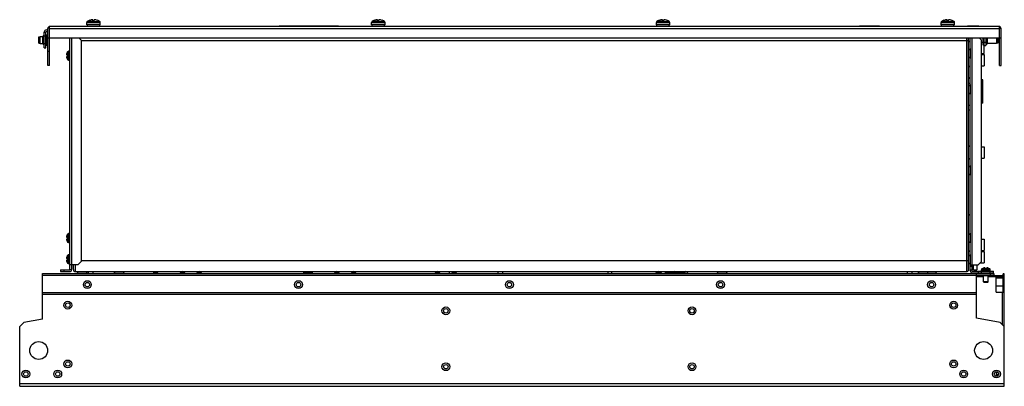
# Model space of a CAD drawing. Header units: millimetres. Extents: x 129 to 1009, y 621 to 949.
import ezdxf

# ---------------------------------------------------------------- set-up
doc = ezdxf.new("R2010")
doc.units = ezdxf.units.MM
doc.header["$LTSCALE"] = 102.103575
doc.layers.get('0').update_dxf_attribs({"linetype": 'CONTINUOUS'})

msp = doc.modelspace()

# ---------------------------------------------------------------- linework, layer by layer
at = {"color": 7, "linetype": 'Continuous'}
for p, q in [((155.7, 941.85), (155.36, 942.75)), ((155.7, 907.86), (155.7, 942.75)), ((1004.4, 942.86), (156, 942.86)), ((189.1, 944.36), (189.1, 946.45)), ((189.1, 946.45), (201.1, 946.45)), ((201.1, 944.36), (189.1, 944.36)), ((195.1, 947.28), (189.55, 947.28)), ((189.6, 942.86), (189.6, 944.36)), ((191.7, 948.37), (191.7, 948.35)), ((194.5, 947.55), (194.5, 948.93)), ((194.5, 947.55), (195.7, 947.55)), ((195.1, 947.28), (200.66, 947.28)), ((195.7, 947.55), (195.7, 948.93)), ((198.5, 948.35), (198.5, 948.37)), ((200.6, 942.86), (200.6, 944.36)), ((201.1, 944.36), (201.1, 946.45)), ((360.94, 942.86), (360.94, 943.06)), ((413.94, 943.06), (360.94, 943.06)), ((413.94, 942.86), (413.94, 943.06)), ((443.6, 944.36), (443.6, 946.45)), ((443.6, 946.45), (455.6, 946.45)), ((455.6, 944.36), (443.6, 944.36)), ((449.6, 947.28), (444.05, 947.28)), ((444.1, 942.86), (444.1, 944.36)), ((446.2, 948.37), (446.2, 948.35)), ((449, 947.55), (449, 948.93)), ((449, 947.55), (450.2, 947.55)), ((449.6, 947.28), (455.16, 947.28)), ((450.2, 947.55), (450.2, 948.93)), ((453, 948.35), (453, 948.37)), ((455.1, 942.86), (455.1, 944.36)), ((455.6, 944.36), (455.6, 946.45)), ((698.1, 944.36), (698.1, 946.45)), ((698.1, 946.45), (710.1, 946.45)), ((710.1, 944.36), (698.1, 944.36)), ((704.1, 947.28), (698.55, 947.28)), ((698.6, 942.86), (698.6, 944.36)), ((700.7, 948.37), (700.7, 948.35)), ((703.5, 947.55), (703.5, 948.93)), ((703.5, 947.55), (704.7, 947.55)), ((704.1, 947.28), (709.66, 947.28)), ((704.7, 947.55), (704.7, 948.93)), ((707.5, 948.35), (707.5, 948.37)), ((709.6, 942.86), (709.6, 944.36)), ((710.1, 944.36), (710.1, 946.45)), ((897.6, 943.06), (879.6, 943.06)), ((879.6, 943.06), (879.6, 942.86)), ((897.6, 943.06), (897.6, 942.86)), ((952.6, 946.45), (964.6, 946.45)), ((952.6, 944.36), (952.6, 946.45)), ((964.6, 944.36), (952.6, 944.36)), ((958.6, 947.28), (953.05, 947.28)), ((953.1, 942.86), (953.1, 944.36)), ((955.2, 948.37), (955.2, 948.35)), ((958, 947.55), (958, 948.93)), ((958, 947.55), (959.2, 947.55)), ((958.6, 947.28), (964.16, 947.28)), ((959.2, 947.55), (959.2, 948.93)), ((962, 948.35), (962, 948.37)), ((964.1, 942.86), (964.1, 944.36)), ((964.6, 944.36), (964.6, 946.45)), ((986.2, 943.06), (976.2, 943.06)), ((976.2, 943.06), (976.2, 942.86)), ((977.2, 943.16), (985.2, 943.16)), ((977.2, 943.16), (977.2, 943.06)), ((985.2, 943.16), (985.2, 943.06)), ((986.2, 943.06), (986.2, 942.86)), ((146.1, 933.63), (147.3, 933.93)), ((146.1, 927.89), (146.1, 933.63)), ((147.3, 927.59), (147.3, 933.93)), ((147.3, 933.93), (149.79, 933.93)), ((149.79, 927.47), (149.79, 934.05)), ((151, 923.76), (151, 937.76)), ((151, 937.76), (152.5, 937.76)), ((152.5, 934.26), (151, 934.26)), ((152.5, 923.76), (152.5, 937.76)), ((152.5, 935.41), (153.3, 935.41)), ((153, 939.76), (154.2, 939.76)), ((153, 938.26), (154.2, 938.26)), ((153.3, 935.41), (153.3, 926.11)), ((154.2, 907.86), (154.2, 941.06)), ((154.2, 932.86), (1006.2, 932.86)), ((155.7, 941.06), (1004.7, 941.06)), ((174, 725.56), (174, 932.86)), ((175.8, 729.76), (175.8, 932.86)), ((184, 930.76), (181.9, 932.86)), ((975.3, 932.86), (975.3, 723.76)), ((977.1, 725.56), (977.1, 932.86)), ((978.6, 724.46), (978.6, 932.86)), ((980.4, 729.76), (980.4, 932.86)), ((988.6, 930.76), (986.5, 932.86)), ((990.3, 926.11), (990.3, 932.86)), ((991.1, 918.76), (991.1, 932.86)), ((992.6, 932.86), (992.6, 925.76)), ((993.64, 932.86), (993.64, 927.4)), ((1002.2, 932.86), (1002.2, 927.59)), ((1003.2, 932.86), (1003.2, 927.99)), ((1006.2, 941.06), (1004.7, 941.06)), ((1004.7, 907.86), (1004.7, 941.06)), ((1006.2, 907.86), (1006.2, 941.06)), ((146.1, 927.89), (147.3, 927.59)), ((147.3, 927.59), (149.79, 927.59)), ((151, 927.76), (152.5, 927.76)), ((152.5, 926.11), (153.3, 926.11)), ((184, 930.76), (184, 732.76)), ((184, 930.26), (977.1, 930.26)), ((988.6, 732.76), (988.6, 930.76)), ((988.6, 928.76), (990.3, 928.76)), ((991.1, 926.11), (990.3, 926.11)), ((991.1, 928.76), (992.6, 928.76)), ((991.1, 925.76), (992.6, 925.76)), ((1002.2, 927.59), (993.64, 927.59)), ((1003.2, 927.99), (1002.2, 927.59)), ((151, 923.76), (152.5, 923.76)), ((154.2, 920.86), (155.7, 920.86)), ((171.21, 917.78), (171.06, 917.78)), ((171.06, 915.74), (171.22, 915.74)), ((171.14, 918.46), (171.18, 918.62)), ((171.18, 917.91), (171.14, 917.87)), ((171.14, 917.87), (171.21, 917.87)), ((172, 917.36), (171.14, 917.36)), ((171.14, 916.16), (172, 916.16)), ((171.14, 915.65), (171.18, 915.61)), ((171.14, 915.65), (171.21, 915.65)), ((171.18, 918.62), (171.22, 918.76)), ((171.95, 917.36), (171.95, 920.31)), ((171.95, 916.16), (171.95, 913.22)), ((172, 916.16), (172, 917.36)), ((172.79, 912.76), (172.79, 920.76)), ((174, 920.76), (172.79, 920.76)), ((977.1, 921.91), (978.57, 923.14)), ((977.1, 915.61), (978.57, 914.39)), ((978.57, 923.14), (978.57, 914.39)), ((988.6, 918.76), (991.1, 918.76)), ((988.6, 917.76), (991.1, 917.76)), ((991.1, 917.76), (991.1, 907.76)), ((155.7, 907.86), (154.2, 907.86)), ((171.18, 914.91), (171.14, 915.06)), ((171.22, 914.76), (171.18, 914.91)), ((174, 912.76), (172.79, 912.76)), ((988.6, 907.76), (991.1, 907.76)), ((1004.7, 907.86), (1006.2, 907.86)), ((978.6, 896.86), (977.1, 896.86)), ((977.1, 896.81), (978.6, 896.81)), ((978.6, 891.77), (977.1, 891.77)), ((977.1, 889.91), (978.57, 891.14)), ((978.57, 891.14), (978.57, 882.39)), ((989.8, 895.17), (988.6, 895.17)), ((989.8, 890.81), (988.6, 890.81)), ((989.8, 889.12), (988.6, 889.12)), ((989.8, 874.36), (989.8, 895.17)), ((977.1, 883.61), (978.57, 882.39)), ((978.3, 882.61), (978.3, 872.26)), ((989.8, 880.41), (988.6, 880.41)), ((978.6, 872.26), (977.1, 872.26)), ((989.8, 878.71), (988.6, 878.71)), ((989.8, 874.36), (988.6, 874.36)), ((977.1, 868.26), (978.6, 868.26)), ((978.3, 868.26), (978.3, 835.55)), ((988.6, 835.26), (991.1, 835.26)), ((991.1, 835.26), (991.1, 825.26)), ((977.1, 817.41), (978.57, 818.64)), ((978.3, 824.98), (978.3, 818.42)), ((978.57, 818.64), (978.57, 809.89)), ((988.6, 825.26), (991.1, 825.26)), ((977.1, 811.11), (978.57, 809.89)), ((978.3, 810.11), (978.3, 773.86)), ((977.1, 775.06), (978.3, 773.86)), ((171.95, 754.36), (171.95, 757.31)), ((172.79, 749.76), (172.79, 757.76)), ((174, 757.76), (172.79, 757.76)), ((977.1, 756.91), (978.57, 758.14)), ((978.57, 758.14), (978.57, 749.39)), ((171.21, 754.78), (171.06, 754.78)), ((171.06, 752.74), (171.22, 752.74)), ((171.14, 755.46), (171.18, 755.62)), ((171.18, 754.91), (171.14, 754.87)), ((171.14, 754.87), (171.21, 754.87)), ((172, 754.36), (171.14, 754.36)), ((171.14, 753.16), (172, 753.16)), ((171.14, 752.65), (171.18, 752.61)), ((171.14, 752.65), (171.21, 752.65)), ((171.18, 751.91), (171.14, 752.06)), ((171.18, 755.62), (171.22, 755.76)), ((171.22, 751.76), (171.18, 751.91)), ((171.95, 753.16), (171.95, 750.22)), ((172, 753.16), (172, 754.36)), ((174, 749.76), (172.79, 749.76)), ((977.1, 750.61), (978.57, 749.39)), ((988.6, 752.76), (991.1, 752.76)), ((991.1, 752.76), (991.1, 742.76)), ((988.6, 742.76), (991.1, 742.76)), ((988.6, 741.76), (991.1, 741.76)), ((991.1, 741.76), (991.1, 731.76)), ((171.21, 735.78), (171.06, 735.78)), ((171.06, 733.74), (171.22, 733.74)), ((171.14, 736.46), (171.18, 736.62)), ((171.18, 735.91), (171.14, 735.87)), ((171.14, 735.87), (171.21, 735.87)), ((172, 735.36), (171.14, 735.36)), ((171.14, 734.16), (172, 734.16)), ((171.14, 733.65), (171.18, 733.61)), ((171.14, 733.65), (171.21, 733.65)), ((171.18, 732.91), (171.14, 733.06)), ((171.18, 736.62), (171.22, 736.76)), ((171.22, 732.76), (171.18, 732.91)), ((171.95, 735.36), (171.95, 738.31)), ((171.95, 734.16), (171.95, 731.22)), ((172, 734.16), (172, 735.36)), ((172.79, 730.76), (172.79, 738.76)), ((174, 738.76), (172.79, 738.76)), ((174, 730.76), (172.79, 730.76)), ((181, 729.76), (184, 732.76)), ((977.1, 733.26), (184, 733.26)), ((977.1, 737.91), (978.57, 739.14)), ((977.1, 731.61), (978.57, 730.39)), ((978.57, 739.14), (978.57, 730.39)), ((985.6, 729.76), (988.6, 732.76)), ((987.6, 731.76), (991.1, 731.76)), ((149.6, 681.38), (149.6, 722.16)), ((149.6, 722.16), (999.6, 722.16)), ((165.5, 725.26), (165.5, 723.76)), ((165.5, 725.26), (173.7, 725.26)), ((165.5, 723.76), (173.7, 723.76)), ((168.5, 725.26), (168.5, 723.76)), ((181, 729.76), (174, 729.76)), ((174, 725.76), (175.5, 725.76)), ((175.5, 729.76), (175.5, 725.56)), ((177.1, 725.56), (177.1, 729.26)), ((178.9, 723.76), (178.9, 729.26)), ((178.9, 723.76), (975.3, 723.76)), ((181.19, 722.16), (180.68, 723.57)), ((180.68, 723.57), (189.52, 723.57)), ((189.01, 722.16), (189.52, 723.57)), ((190.6, 722.16), (190.6, 723.76)), ((194.6, 723.76), (194.6, 722.16)), ((214.19, 722.16), (213.68, 723.57)), ((213.68, 723.57), (222.52, 723.57)), ((222.01, 722.16), (222.52, 723.57)), ((249.13, 723.11), (248.26, 722.16)), ((249.13, 723.11), (252.08, 723.11)), ((252.08, 723.11), (252.95, 722.16)), ((272.26, 722.16), (273.13, 723.11)), ((273.13, 723.11), (276.08, 723.11)), ((276.08, 723.11), (276.95, 722.16)), ((288.13, 723.11), (287.26, 722.16)), ((288.13, 723.11), (291.08, 723.11)), ((291.95, 722.16), (291.08, 723.11)), ((382.71, 722.86), (382.71, 722.16)), ((382.71, 722.86), (390.71, 722.86)), ((390.71, 722.16), (390.71, 722.86)), ((410.26, 722.16), (411.13, 723.11)), ((411.13, 723.11), (414.08, 723.11)), ((414.08, 723.11), (414.95, 722.16)), ((426.13, 723.11), (425.26, 722.16)), ((426.13, 723.11), (429.08, 723.11)), ((429.95, 722.16), (429.08, 723.11)), ((500.26, 722.16), (501.13, 723.11)), ((501.13, 723.11), (504.08, 723.11)), ((504.08, 723.11), (504.95, 722.16)), ((513.26, 722.16), (513.18, 723.76)), ((515.87, 723.11), (515, 722.16)), ((515.87, 723.11), (518.82, 723.11)), ((516.18, 723.76), (516.2, 723.38)), ((518.82, 723.11), (519.69, 722.16)), ((556.6, 722.16), (556.6, 723.76)), ((560.6, 723.76), (560.6, 722.16)), ((654.94, 722.16), (655.03, 723.76)), ((658.02, 723.76), (657.94, 722.16)), ((697.26, 722.16), (698.13, 723.11)), ((698.13, 723.11), (702.08, 723.11)), ((701.08, 723.11), (701.95, 722.16)), ((702.08, 723.11), (702.95, 722.16)), ((706.1, 723.76), (706.1, 722.26)), ((712.35, 722.26), (706.1, 722.26)), ((713.13, 723.11), (712.26, 722.16)), ((713.13, 723.11), (716.08, 723.11)), ((716.95, 722.16), (716.08, 723.11)), ((723.96, 722.26), (716.85, 722.26)), ((726.22, 722.25), (725.23, 723.24)), ((752.68, 723.57), (761.52, 723.57)), ((753.19, 722.16), (752.68, 723.57)), ((761.01, 722.16), (761.52, 723.57)), ((922.6, 722.16), (922.6, 723.76)), ((926.6, 723.76), (926.6, 722.16)), ((932.18, 723.57), (948.52, 723.57)), ((932.69, 722.16), (932.18, 723.57)), ((940.51, 722.16), (941.02, 723.57)), ((948.01, 722.16), (948.52, 723.57)), ((978.6, 729.76), (985.6, 729.76)), ((980.1, 728.46), (978.6, 728.46)), ((980.1, 724.96), (978.6, 724.96)), ((980.1, 729.76), (980.1, 724.46)), ((980.4, 724.16), (999.5, 724.16)), ((980.4, 722.66), (999.5, 722.66)), ((981.6, 725.26), (981.6, 729.76)), ((981.6, 725.26), (984.6, 725.26)), ((983.1, 725.26), (983.1, 724.16)), ((984.1, 682.17), (984.1, 722.16)), ((984.6, 729.76), (984.6, 725.26)), ((985.6, 724.16), (985.6, 722.66)), ((988.6, 725.37), (996.6, 725.37)), ((988.6, 722.66), (988.6, 725.37)), ((992, 726.21), (989.06, 726.21)), ((990.6, 726.95), (990.75, 726.99)), ((990.6, 722.16), (990.6, 722.66)), ((990.75, 726.99), (990.9, 727.03)), ((991.49, 727.03), (991.45, 726.99)), ((991.49, 727.03), (991.49, 726.96)), ((991.58, 727.11), (991.58, 726.95)), ((992, 727.02), (992, 726.16)), ((992, 726.16), (993.2, 726.16)), ((993.2, 726.16), (993.2, 727.02)), ((993.2, 726.21), (996.15, 726.21)), ((993.62, 726.95), (993.62, 727.11)), ((993.75, 726.99), (993.71, 727.03)), ((993.71, 727.03), (993.71, 726.96)), ((994.3, 727.03), (994.45, 726.99)), ((994.45, 726.99), (994.6, 726.95)), ((994.6, 722.16), (994.6, 722.66)), ((996.5, 722.66), (996.5, 724.16)), ((996.6, 724.16), (996.6, 725.37)), ((996.6, 722.16), (996.6, 720.66)), ((999.5, 722.66), (999.5, 724.16)), ((999.6, 722.16), (999.6, 720.66)), ((1009.1, 721.81), (1008.1, 721.81)), ((1008.1, 705.38), (1008.1, 721.81)), ((1009.1, 621.26), (1009.1, 721.81)), ((989.3, 720.36), (149.6, 720.36)), ((984.1, 720.66), (999.6, 720.66)), ((984.1, 719.36), (990.6, 719.36)), ((989.3, 720.66), (989.3, 719.91)), ((995.9, 719.91), (989.3, 719.91)), ((990.6, 714.54), (990.6, 719.91)), ((994.6, 714.54), (990.6, 714.54)), ((990.98, 714.16), (990.6, 714.54)), ((994.22, 714.16), (990.98, 714.16)), ((994.22, 714.16), (994.6, 714.54)), ((994.6, 714.54), (994.6, 719.91)), ((994.6, 719.36), (1007.6, 719.36)), ((995.9, 720.66), (995.9, 719.91)), ((995.9, 720.36), (1007.6, 720.36)), ((1001.75, 705.38), (1001.75, 719.36)), ((1007.9, 717.87), (1001.75, 717.87)), ((1001.95, 719.36), (1001.95, 720.36)), ((1007.9, 717.87), (1007.9, 710.75)), ((1008.1, 717.57), (1007.9, 717.57)), ((1008.1, 714.31), (1009.1, 714.31)), ((149.6, 705.16), (984.1, 705.16)), ((1007.9, 710.75), (1001.75, 710.75)), ((1001.75, 705.38), (1009.1, 705.38)), ((1007.1, 705.38), (1007.1, 676.76)), ((1008.1, 711.05), (1007.9, 711.05)), ((1009.1, 708.38), (1008.1, 708.38)), ((1008.1, 707.38), (1009.1, 707.38)), ((149.6, 703.71), (984.1, 703.71)), ((132.74, 678.41), (129.1, 674.76)), ((149.6, 681.38), (132.74, 678.41)), ((1005.46, 678.41), (984.1, 682.17)), ((1009.1, 674.76), (1005.46, 678.41)), ((129.1, 621.26), (129.1, 674.76)), ((1001.75, 634.21), (1001.75, 630.31)), ((1003.38, 633.55), (1001.75, 633.55)), ((1001.75, 632.01), (1004.04, 632.01)), ((1003.95, 631.61), (1001.75, 631.61)), ((1009.1, 623.56), (129.1, 623.56)), ((129.1, 621.26), (1009.1, 621.26))]:
    msp.add_line(p, q, dxfattribs=at)
for centre, radius in [((189.6, 712.16), 3.5), ((189.6, 712.16), 2), ((378.3, 712.16), 3.5), ((378.3, 712.16), 2), ((566.8, 712.16), 3.5), ((566.8, 712.16), 2), ((755.5, 712.16), 3.5), ((755.5, 712.16), 2), ((944.1, 712.16), 3.5), ((944.1, 712.16), 2), ((172.1, 693.76), 3.5), ((172.1, 693.76), 2), ((963.8, 693.76), 3.5), ((963.8, 693.76), 2), ((510, 688.76), 3.5), ((510, 688.76), 2), ((730, 688.76), 3.5), ((730, 688.76), 2), ((146.1, 653.26), 8), ((990.6, 653.26), 8), ((172.1, 641.26), 3.5), ((172.1, 641.26), 2), ((963.8, 641.26), 3.5), ((963.8, 641.26), 2), ((134.6, 632.26), 3.5), ((134.6, 632.26), 2), ((163.1, 632.26), 3.5), ((163.1, 632.26), 2), ((510, 638.76), 3.5), ((510, 638.76), 2), ((730, 638.76), 3.5), ((730, 638.76), 2), ((972.8, 632.26), 3.5), ((972.8, 632.26), 2), ((1002.1, 632.26), 3.5), ((1002.1, 632.26), 2)]:
    msp.add_circle(centre, radius, dxfattribs=at)
for centre, radius, start, end in [((156, 941.06), 1.8, 90, 180), ((190.1, 946.45), 1, 123.74899, 180), ((195.1, 938.96), 10, 109.87687, 123.74899), ((195.1, 938.96), 9.99, 93.44404, 109.9023), ((195.1, 938.96), 9.99, 70.0977, 86.55596), ((195.1, 938.96), 10, 56.25101, 70.12313), ((200.1, 946.45), 1, 0, 56.25101), ((444.6, 946.45), 1, 123.74899, 180), ((449.6, 938.96), 10, 109.87687, 123.74899), ((449.6, 938.96), 9.99, 93.44404, 109.9023), ((449.6, 938.96), 9.99, 70.0977, 86.55596), ((449.6, 938.96), 10, 56.25101, 70.12313), ((454.6, 946.45), 1, 0, 56.25101), ((699.1, 946.45), 1, 123.74899, 180), ((704.1, 938.96), 10, 109.87687, 123.74899), ((704.1, 938.96), 9.99, 93.44404, 109.9023), ((704.1, 938.96), 9.99, 70.0977, 86.55596), ((704.1, 938.96), 10, 56.25101, 70.12313), ((709.1, 946.45), 1, 0, 56.25101), ((953.6, 946.45), 1, 123.74899, 180), ((958.6, 938.96), 10, 109.87687, 123.74899), ((958.6, 938.96), 9.99, 93.44404, 109.9023), ((958.6, 938.96), 9.99, 70.0977, 86.55596), ((958.6, 938.96), 10, 56.25101, 70.12313), ((963.6, 946.45), 1, 0, 56.25101), ((1004.4, 941.06), 1.8, 0, 90), ((150.4, 934.05), 0.612, 8.84175, 180), ((153, 937.76), 2, 90, 180), ((153, 937.76), 0.5, 90, 180), ((988.04, 940.86), 16.67, 0.69118, 1.85568), ((150.4, 927.47), 0.612, 180, 351.15825), ((977.4, 928.26), 1.2, 0.75086, 109.44287), ((993.1, 927.4), 0.536, 196.67241, 360), ((172.25, 917.84), 1.22, 174.77157, 175.40687), ((171.24, 917.86), 0.21, 186.30813, 188.87751), ((171.24, 915.67), 0.21, 171.12477, 173.69006), ((172.25, 915.69), 1.22, 184.59562, 185.23119), ((174.46, 917.51), 3.45, 168.30452, 169.25737), ((174.12, 917.58), 3.11, 169.26188, 169.86694), ((173.93, 917.61), 2.92, 169.87111, 170.05652), ((174.06, 915.94), 3.05, 189.95071, 190.74431), ((174.45, 916.01), 3.45, 190.74647, 191.70061), ((174.85, 917.43), 3.85, 167.23117, 168.30301), ((174.88, 916.1), 3.89, 191.70063, 192.763), ((175.2, 917.35), 4.22, 166.58682, 167.23849), ((175.2, 916.17), 4.21, 192.75585, 193.4083), ((175.49, 917.28), 4.51, 164.81515, 166.58302), ((177.4, 916.76), 6.5, 146.94427, 162.07979), ((170.46, 917.76), 0.754, 359.97978, 1.63199), ((170.46, 915.76), 0.754, 358.36883, 0.02024), ((172.79, 919.76), 1, 90, 146.94427), ((175.48, 916.24), 4.5, 193.41517, 195.18743), ((177.4, 916.76), 6.5, 197.92021, 213.05573), ((172.79, 913.76), 1, 213.05573, 270), ((977.4, 908.26), 1.2, 250.55713, 359.24914), ((977.4, 834.76), 1.2, 0.75086, 109.44287), ((977.4, 825.76), 1.2, 250.55713, 359.24914), ((177.4, 753.76), 6.5, 146.94427, 162.07979), ((172.79, 756.76), 1, 90, 146.94427), ((172.25, 754.84), 1.22, 174.77157, 175.40687), ((171.24, 754.86), 0.21, 186.30813, 188.87751), ((171.24, 752.67), 0.21, 171.12477, 173.69006), ((172.25, 752.69), 1.22, 184.59562, 185.23119), ((174.46, 754.51), 3.45, 168.30452, 169.25737), ((174.12, 754.58), 3.11, 169.26188, 169.86694), ((173.93, 754.61), 2.92, 169.87111, 170.05652), ((174.06, 752.94), 3.05, 189.95071, 190.74431), ((174.45, 753.01), 3.45, 190.74647, 191.70061), ((174.85, 754.43), 3.85, 167.23117, 168.30301), ((174.88, 753.1), 3.89, 191.70063, 192.763), ((175.2, 754.35), 4.22, 166.58682, 167.23849), ((175.2, 753.17), 4.21, 192.75585, 193.4083), ((175.49, 754.28), 4.51, 164.81515, 166.58302), ((175.48, 753.24), 4.5, 193.41517, 195.18743), ((170.46, 754.76), 0.754, 359.97978, 1.63199), ((170.46, 752.76), 0.754, 358.36883, 0.02024), ((177.4, 753.76), 6.5, 197.92021, 213.05573), ((172.79, 750.76), 1, 213.05573, 270), ((977.4, 743.26), 1.2, 250.55713, 359.24914), ((977.4, 741.26), 1.2, 0.75086, 58.77096), ((172.25, 735.84), 1.22, 174.77157, 175.40687), ((171.24, 735.86), 0.21, 186.30813, 188.87751), ((171.24, 733.67), 0.21, 171.12477, 173.69006), ((172.25, 733.69), 1.22, 184.59562, 185.23119), ((174.46, 735.51), 3.45, 168.30452, 169.25737), ((174.12, 735.58), 3.11, 169.26188, 169.86694), ((173.93, 735.61), 2.92, 169.87111, 170.05652), ((174.06, 733.94), 3.05, 189.95071, 190.74431), ((174.45, 734.01), 3.45, 190.74647, 191.70061), ((174.85, 735.43), 3.85, 167.23117, 168.30301), ((174.88, 734.1), 3.89, 191.70063, 192.763), ((175.2, 735.35), 4.22, 166.58682, 167.23849), ((175.2, 734.17), 4.21, 192.75585, 193.4083), ((175.49, 735.28), 4.51, 164.81515, 166.58302), ((175.48, 734.24), 4.5, 193.41517, 195.18743), ((177.4, 734.76), 6.5, 146.94427, 162.07979), ((170.46, 735.76), 0.754, 359.97978, 1.63199), ((170.46, 733.76), 0.754, 358.36883, 0.02024), ((177.4, 734.76), 6.5, 197.92021, 213.05573), ((172.79, 737.76), 1, 90, 146.94427), ((172.79, 731.76), 1, 213.05573, 270), ((977.4, 732.26), 1.2, 250.55713, 289.52517), ((173.7, 725.56), 1.8, 270, 360), ((173.7, 725.56), 0.3, 270, 360), ((178.9, 725.56), 1.8, 180, 270), ((274.6, 721.76), 2, 90, 137.57228), ((289.6, 721.76), 2, 42.42772, 90), ((386.71, 724.51), 1.7, 206.20087, 256.06945), ((386.71, 724.51), 1.7, 283.93055, 333.79913), ((412.6, 721.76), 2, 90, 137.57228), ((427.6, 721.76), 2, 42.42772, 90), ((502.6, 721.76), 2, 90, 137.57228), ((699.6, 721.76), 2, 90, 137.57228), ((714.6, 721.76), 2, 42.42772, 90), ((720.7, 719.96), 2.3, 83.03759, 90), ((723.96, 721.96), 1.8, 45, 90), ((723.96, 721.96), 0.3, 45, 90), ((975.3, 725.56), 1.8, 270, 360), ((980.4, 724.46), 1.8, 180, 270), ((980.4, 724.46), 0.3, 180, 270), ((989.6, 725.37), 1, 123.05573, 180), ((992.6, 720.76), 6.5, 107.92021, 123.05573), ((992.08, 722.69), 4.5, 103.41517, 105.18743), ((992.01, 722.97), 4.21, 102.75585, 103.4083), ((991.94, 723.28), 3.89, 101.70063, 102.763), ((991.85, 723.71), 3.45, 100.74647, 101.70061), ((991.78, 724.1), 3.05, 99.95071, 100.74431), ((991.52, 725.92), 1.22, 94.59562, 95.23119), ((991.51, 726.92), 0.21, 81.12477, 83.69006), ((991.6, 727.7), 0.754, 268.36883, 270.02024), ((993.6, 727.7), 0.754, 269.97978, 271.63199), ((993.69, 726.93), 0.21, 96.30813, 98.87751), ((993.68, 725.92), 1.22, 84.77157, 85.40687), ((993.45, 724.23), 2.92, 79.87111, 80.05652), ((993.41, 724.05), 3.11, 79.26188, 79.86694), ((993.35, 723.71), 3.45, 78.30452, 79.25737), ((993.27, 723.32), 3.85, 77.23117, 78.30301), ((993.19, 722.96), 4.22, 76.58682, 77.23849), ((993.12, 722.67), 4.51, 74.81515, 76.58302), ((992.6, 720.76), 6.5, 56.94427, 72.07979), ((995.6, 725.37), 1, 0, 56.94427), ((1007.6, 718.86), 1.5, 72.92518, 90), ((1007.6, 718.86), 0.5, 0, 90)]:
    msp.add_arc(centre, radius, start, end, dxfattribs=at)
for points in [[(156, 942.86), (155.89, 942.86), (155.79, 942.81), (155.7, 942.75)], [(171.04, 917.8), (171.04, 917.8), (171.04, 917.8), (171.04, 917.79)], [(171.04, 915.73), (171.04, 915.73), (171.04, 915.73), (171.04, 915.72)], [(978.58, 772.86), (978.54, 773.21), (978.42, 773.54), (978.3, 773.86)], [(171.04, 754.8), (171.04, 754.8), (171.04, 754.8), (171.04, 754.79)], [(171.04, 752.73), (171.04, 752.73), (171.04, 752.73), (171.04, 752.72)], [(171.04, 735.8), (171.04, 735.8), (171.04, 735.8), (171.04, 735.79)], [(171.04, 733.73), (171.04, 733.73), (171.04, 733.73), (171.04, 733.72)], [(991.57, 727.12), (991.57, 727.13), (991.56, 727.13), (991.56, 727.13)], [(993.64, 727.13), (993.64, 727.13), (993.64, 727.13), (993.63, 727.12)]]:
    msp.add_open_spline(points, degree=3, dxfattribs=at)
for points, knots in [([(1004.69, 941.4), (1004.68, 941.75), (1004.64, 942.24), (1004.55, 942.69), (1004.45, 942.86), (1004.4, 942.86)], [0, 0, 0, 0, 0.695271, 0.9037, 1, 1, 1, 1]), ([(171.06, 918.11), (171.05, 918.1), (171.04, 918.04), (171.04, 917.99), (171.03, 917.95)], [0, 0, 0, 0, 0.273583, 1, 1, 1, 1]), ([(171.03, 917.94), (171.03, 917.93), (171.03, 917.89), (171.03, 917.86), (171.03, 917.83)], [0, 0, 0, 0, 0.297288, 1, 1, 1, 1]), ([(171.03, 917.82), (171.03, 917.82), (171.03, 917.81), (171.04, 917.81), (171.04, 917.8)], [0, 0, 0, 0, 0.274537, 1, 1, 1, 1]), ([(171.04, 915.72), (171.04, 915.72), (171.03, 915.71), (171.03, 915.71), (171.03, 915.7)], [0, 0, 0, 0, 0.225865, 1, 1, 1, 1]), ([(171.03, 915.69), (171.03, 915.69), (171.03, 915.65), (171.03, 915.62), (171.03, 915.59)], [0, 0, 0, 0, 0.201893, 1, 1, 1, 1]), ([(171.03, 915.58), (171.03, 915.56), (171.04, 915.51), (171.05, 915.45), (171.06, 915.41)], [0, 0, 0, 0, 0.224754, 1, 1, 1, 1]), ([(171.04, 917.79), (171.04, 917.79), (171.05, 917.79), (171.05, 917.78), (171.06, 917.78)], [0, 0, 0, 0, 0.298415, 1, 1, 1, 1]), ([(171.06, 915.74), (171.06, 915.74), (171.05, 915.74), (171.04, 915.74), (171.04, 915.73)], [0, 0, 0, 0, 0.22954, 1, 1, 1, 1]), ([(171.06, 917.78), (171.06, 917.78), (171.08, 917.79), (171.1, 917.82), (171.12, 917.85), (171.14, 917.87)], [0, 0, 0, 0, 0.135167, 0.342032, 1, 1, 1, 1]), ([(171.06, 915.74), (171.06, 915.74), (171.08, 915.74), (171.1, 915.71), (171.12, 915.68), (171.14, 915.65)], [0, 0, 0, 0, 0.135226, 0.342168, 1, 1, 1, 1]), ([(171.14, 917.36), (171.15, 917.39), (171.17, 917.45), (171.2, 917.58), (171.22, 917.69), (171.22, 917.76)], [0, 0, 0, 0, 0.201541, 0.457293, 1, 1, 1, 1]), ([(171.22, 915.76), (171.22, 915.84), (171.2, 915.95), (171.17, 916.08), (171.15, 916.14), (171.14, 916.16)], [0, 0, 0, 0, 0.542702, 0.798447, 1, 1, 1, 1]), ([(171.22, 917.78), (171.22, 917.8), (171.21, 917.84), (171.21, 917.88), (171.19, 917.91), (171.18, 917.91)], [0, 0, 0, 0, 0.389023, 0.68683, 1, 1, 1, 1]), ([(171.18, 915.61), (171.19, 915.61), (171.21, 915.65), (171.21, 915.69), (171.22, 915.72), (171.22, 915.74)], [0, 0, 0, 0, 0.313183, 0.611002, 1, 1, 1, 1]), ([(171.06, 755.11), (171.05, 755.1), (171.04, 755.04), (171.04, 754.99), (171.03, 754.95)], [0, 0, 0, 0, 0.273583, 1, 1, 1, 1]), ([(171.03, 754.94), (171.03, 754.93), (171.03, 754.89), (171.03, 754.86), (171.03, 754.83)], [0, 0, 0, 0, 0.297288, 1, 1, 1, 1]), ([(171.03, 754.82), (171.03, 754.82), (171.03, 754.81), (171.04, 754.81), (171.04, 754.8)], [0, 0, 0, 0, 0.274537, 1, 1, 1, 1]), ([(171.04, 752.72), (171.04, 752.72), (171.03, 752.71), (171.03, 752.71), (171.03, 752.7)], [0, 0, 0, 0, 0.225865, 1, 1, 1, 1]), ([(171.03, 752.69), (171.03, 752.69), (171.03, 752.65), (171.03, 752.62), (171.03, 752.59)], [0, 0, 0, 0, 0.201893, 1, 1, 1, 1]), ([(171.03, 752.58), (171.03, 752.56), (171.04, 752.51), (171.05, 752.45), (171.06, 752.41)], [0, 0, 0, 0, 0.224754, 1, 1, 1, 1]), ([(171.04, 754.79), (171.04, 754.79), (171.05, 754.79), (171.05, 754.78), (171.06, 754.78)], [0, 0, 0, 0, 0.298415, 1, 1, 1, 1]), ([(171.06, 752.74), (171.06, 752.74), (171.05, 752.74), (171.04, 752.74), (171.04, 752.73)], [0, 0, 0, 0, 0.22954, 1, 1, 1, 1]), ([(171.06, 754.78), (171.06, 754.78), (171.08, 754.79), (171.1, 754.82), (171.12, 754.85), (171.14, 754.87)], [0, 0, 0, 0, 0.135167, 0.342032, 1, 1, 1, 1]), ([(171.06, 752.74), (171.06, 752.74), (171.08, 752.74), (171.1, 752.71), (171.12, 752.68), (171.14, 752.65)], [0, 0, 0, 0, 0.135226, 0.342168, 1, 1, 1, 1]), ([(171.14, 754.36), (171.15, 754.39), (171.17, 754.45), (171.2, 754.58), (171.22, 754.69), (171.22, 754.76)], [0, 0, 0, 0, 0.201541, 0.457293, 1, 1, 1, 1]), ([(171.22, 752.76), (171.22, 752.84), (171.2, 752.95), (171.17, 753.08), (171.15, 753.14), (171.14, 753.16)], [0, 0, 0, 0, 0.542702, 0.798447, 1, 1, 1, 1]), ([(171.22, 754.78), (171.22, 754.8), (171.21, 754.84), (171.21, 754.88), (171.19, 754.91), (171.18, 754.91)], [0, 0, 0, 0, 0.389023, 0.68683, 1, 1, 1, 1]), ([(171.18, 752.61), (171.19, 752.61), (171.21, 752.65), (171.21, 752.69), (171.22, 752.72), (171.22, 752.74)], [0, 0, 0, 0, 0.313183, 0.611002, 1, 1, 1, 1]), ([(171.06, 736.11), (171.05, 736.1), (171.04, 736.04), (171.04, 735.99), (171.03, 735.95)], [0, 0, 0, 0, 0.273583, 1, 1, 1, 1]), ([(171.03, 735.94), (171.03, 735.93), (171.03, 735.89), (171.03, 735.86), (171.03, 735.83)], [0, 0, 0, 0, 0.297288, 1, 1, 1, 1]), ([(171.03, 735.82), (171.03, 735.82), (171.03, 735.81), (171.04, 735.81), (171.04, 735.8)], [0, 0, 0, 0, 0.274537, 1, 1, 1, 1]), ([(171.04, 733.72), (171.04, 733.72), (171.03, 733.71), (171.03, 733.71), (171.03, 733.7)], [0, 0, 0, 0, 0.225865, 1, 1, 1, 1]), ([(171.03, 733.69), (171.03, 733.69), (171.03, 733.65), (171.03, 733.62), (171.03, 733.59)], [0, 0, 0, 0, 0.201893, 1, 1, 1, 1]), ([(171.03, 733.58), (171.03, 733.56), (171.04, 733.51), (171.05, 733.45), (171.06, 733.41)], [0, 0, 0, 0, 0.224754, 1, 1, 1, 1]), ([(171.04, 735.79), (171.04, 735.79), (171.05, 735.79), (171.05, 735.78), (171.06, 735.78)], [0, 0, 0, 0, 0.298415, 1, 1, 1, 1]), ([(171.06, 733.74), (171.06, 733.74), (171.05, 733.74), (171.04, 733.74), (171.04, 733.73)], [0, 0, 0, 0, 0.22954, 1, 1, 1, 1]), ([(171.06, 735.78), (171.06, 735.78), (171.08, 735.79), (171.1, 735.82), (171.12, 735.85), (171.14, 735.87)], [0, 0, 0, 0, 0.135167, 0.342032, 1, 1, 1, 1]), ([(171.06, 733.74), (171.06, 733.74), (171.08, 733.74), (171.1, 733.71), (171.12, 733.68), (171.14, 733.65)], [0, 0, 0, 0, 0.135226, 0.342168, 1, 1, 1, 1]), ([(171.14, 735.36), (171.15, 735.39), (171.17, 735.45), (171.2, 735.58), (171.22, 735.69), (171.22, 735.76)], [0, 0, 0, 0, 0.201541, 0.457293, 1, 1, 1, 1]), ([(171.22, 733.76), (171.22, 733.84), (171.2, 733.95), (171.17, 734.08), (171.15, 734.14), (171.14, 734.16)], [0, 0, 0, 0, 0.542702, 0.798447, 1, 1, 1, 1]), ([(171.22, 735.78), (171.22, 735.8), (171.21, 735.84), (171.21, 735.88), (171.19, 735.91), (171.18, 735.91)], [0, 0, 0, 0, 0.389023, 0.68683, 1, 1, 1, 1]), ([(171.18, 733.61), (171.19, 733.61), (171.21, 733.65), (171.21, 733.69), (171.22, 733.72), (171.22, 733.74)], [0, 0, 0, 0, 0.313183, 0.611002, 1, 1, 1, 1]), ([(991.41, 727.13), (991.4, 727.13), (991.35, 727.12), (991.29, 727.12), (991.25, 727.11)], [0, 0, 0, 0, 0.224754, 1, 1, 1, 1]), ([(991.53, 727.13), (991.53, 727.13), (991.49, 727.14), (991.46, 727.13), (991.43, 727.13)], [0, 0, 0, 0, 0.201893, 1, 1, 1, 1]), ([(991.45, 726.99), (991.45, 726.97), (991.49, 726.96), (991.53, 726.95), (991.56, 726.95), (991.58, 726.95)], [0, 0, 0, 0, 0.313183, 0.611002, 1, 1, 1, 1]), ([(991.58, 727.11), (991.58, 727.1), (991.58, 727.09), (991.55, 727.06), (991.52, 727.04), (991.49, 727.03)], [0, 0, 0, 0, 0.135226, 0.342168, 1, 1, 1, 1]), ([(991.56, 727.13), (991.56, 727.13), (991.55, 727.13), (991.55, 727.13), (991.54, 727.13)], [0, 0, 0, 0, 0.225865, 1, 1, 1, 1]), ([(991.58, 727.11), (991.58, 727.11), (991.58, 727.12), (991.58, 727.12), (991.57, 727.12)], [0, 0, 0, 0, 0.22954, 1, 1, 1, 1]), ([(991.6, 726.95), (991.68, 726.95), (991.79, 726.96), (991.92, 726.99), (991.98, 727.01), (992, 727.02)], [0, 0, 0, 0, 0.542702, 0.798447, 1, 1, 1, 1]), ([(993.2, 727.02), (993.23, 727.01), (993.29, 726.99), (993.42, 726.96), (993.53, 726.95), (993.6, 726.95)], [0, 0, 0, 0, 0.201541, 0.457293, 1, 1, 1, 1]), ([(993.63, 727.12), (993.63, 727.12), (993.62, 727.12), (993.62, 727.11), (993.62, 727.11)], [0, 0, 0, 0, 0.298415, 1, 1, 1, 1]), ([(993.62, 727.11), (993.62, 727.1), (993.63, 727.09), (993.66, 727.06), (993.69, 727.04), (993.71, 727.03)], [0, 0, 0, 0, 0.135167, 0.342032, 1, 1, 1, 1]), ([(993.62, 726.95), (993.64, 726.95), (993.67, 726.95), (993.72, 726.96), (993.75, 726.97), (993.75, 726.99)], [0, 0, 0, 0, 0.389023, 0.68683, 1, 1, 1, 1]), ([(993.66, 727.13), (993.66, 727.13), (993.65, 727.13), (993.65, 727.13), (993.64, 727.13)], [0, 0, 0, 0, 0.274537, 1, 1, 1, 1]), ([(993.78, 727.13), (993.77, 727.13), (993.73, 727.14), (993.7, 727.14), (993.67, 727.13)], [0, 0, 0, 0, 0.297288, 1, 1, 1, 1]), ([(993.95, 727.11), (993.94, 727.11), (993.88, 727.12), (993.83, 727.13), (993.79, 727.13)], [0, 0, 0, 0, 0.273583, 1, 1, 1, 1])]:
    msp.add_open_spline(points, degree=3, knots=knots, dxfattribs=at)

doc.saveas('drawing.dxf')
